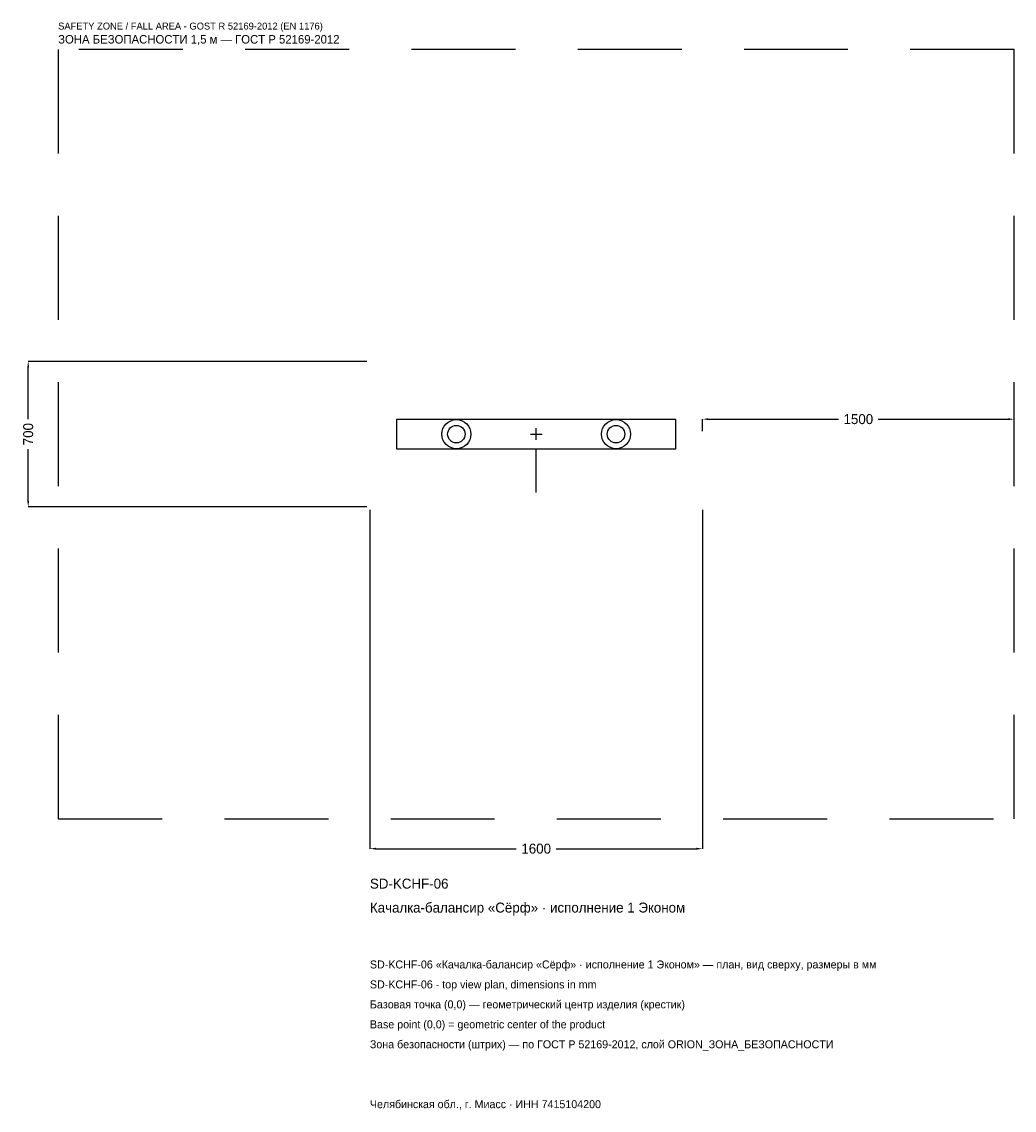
# Model space of a CAD drawing. Header units: metres. Extents: x -2475 to 2300, y -3252 to 1983.
import ezdxf

# ---------------------------------------------------------------- set-up
doc = ezdxf.new("R2010")
doc.units = ezdxf.units.M
doc.linetypes.add('DASHED', pattern=[800, 500, -300])
for name, color, linetype in [('ORION_ДАННЫЕ', 3, 'Continuous'), ('ORION_ЗОНА_БЕЗОПАСНОСТИ', 1, 'Continuous'), ('ORION_КОНТУР', 7, 'Continuous'), ('ORION_РАЗМЕРЫ', 8, 'Continuous')]:
    doc.layers.add(name, color=color, linetype=linetype)
doc.dimstyles.new('ORION', dxfattribs={"dimtxt": 48, "dimasz": 28.8, "dimexe": 1.25, "dimexo": 14.4, "dimtad": 1, "dimdec": 0, "dimcen": 2.5, "dimazin": 3, "dimtfac": 1, "dimtmove": 0, "dimatfit": 3, "dimarcsym": 0})

# ---------------------------------------------------------------- blocks, each defined once
blk = doc.blocks.new('_CLOSEDFILLED')
at = {"color": 0, "linetype": 'BYBLOCK'}
blk.add_solid([(-1, 0.16), (0, 0), (-1, -0.16)], dxfattribs=at)
blk = doc.blocks.new('*D1')
for p, q in [((-800, -364.4), (-800, -1994)), ((800, -364.4), (800, -1994)), ((-771.2, -1994), (-96, -1994)), ((96, -1994), (771.2, -1994))]:
    blk.add_line(p, q)
at = {"layer": 'Defpoints'}
for p in [(-800, -350), (800, -350), (-800, -1994)]:
    blk.add_point(p, dxfattribs=at)
at = {"layer": 'ORION_РАЗМЕРЫ', "xscale": 28.799999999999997, "yscale": 28.799999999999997, "rotation": 180}
blk.add_blockref('_CLOSEDFILLED', (-800, -1994), dxfattribs=at)
at = {"layer": 'ORION_РАЗМЕРЫ', "xscale": 28.799999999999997, "yscale": 28.799999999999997}
blk.add_blockref('_CLOSEDFILLED', (800, -1994), dxfattribs=at)
at = {"layer": 'ORION_РАЗМЕРЫ', "insert": (0, -1994), "char_height": 48, "attachment_point": 5}
blk.add_mtext('1600', dxfattribs=at)
blk = doc.blocks.new('*D2')
for p, q in [((-814.4, 350), (-2444, 350)), ((-2444, 72), (-2444, 321.2)), ((-2444, -321.2), (-2444, -72)), ((-814.4, -350), (-2444, -350))]:
    blk.add_line(p, q)
at = {"layer": 'Defpoints'}
for p in [(-800, 350), (-2444, -350), (-800, -350)]:
    blk.add_point(p, dxfattribs=at)
at = {"layer": 'ORION_РАЗМЕРЫ', "xscale": 28.799999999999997, "yscale": 28.799999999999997}
for p, rotation in [((-2444, 350), 90), ((-2444, -350), 270)]:
    blk.add_blockref('_CLOSEDFILLED', p, dxfattribs=dict(at, rotation=rotation))
at = {"layer": 'ORION_РАЗМЕРЫ', "insert": (-2444, 0), "char_height": 48, "attachment_point": 5, "rotation": 90}
blk.add_mtext('700', dxfattribs=at)
blk = doc.blocks.new('*D3')
for p, q in [((800, 14.4), (800, 72)), ((828.8, 72), (1454, 72)), ((1646, 72), (2271.2, 72)), ((2300, 14.4), (2300, 72))]:
    blk.add_line(p, q)
at = {"layer": 'Defpoints'}
for p in [(800, 72), (800, 0), (2300, 0)]:
    blk.add_point(p, dxfattribs=at)
at = {"layer": 'ORION_РАЗМЕРЫ', "xscale": 28.799999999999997, "yscale": 28.799999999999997, "rotation": 180}
blk.add_blockref('_CLOSEDFILLED', (800, 72), dxfattribs=at)
at = {"layer": 'ORION_РАЗМЕРЫ', "xscale": 28.799999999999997, "yscale": 28.799999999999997}
blk.add_blockref('_CLOSEDFILLED', (2300, 72), dxfattribs=at)
at = {"layer": 'ORION_РАЗМЕРЫ', "insert": (1550, 72), "char_height": 48, "attachment_point": 5}
blk.add_mtext('1500', dxfattribs=at)
blk = doc.blocks.new('ОРИОН SD-KCHF-06 Качалка-балансир Сёрф · исполнение 1 Эконом')
at = {"layer": 'ORION_ЗОНА_БЕЗОПАСНОСТИ', "linetype": 'DASHED'}
blk.add_lwpolyline([(-2300, -1850), (2300, -1850), (2300, 1850), (-2300, 1850)], close=True, dxfattribs=at)
at = {"layer": 'ORION_КОНТУР'}
blk.add_line((0, -280), (0, -70), dxfattribs=at)
blk.add_lwpolyline([(-672, -70), (672, -70), (672, 70), (-672, 70)], close=True, dxfattribs=at)
for centre, radius in [((-384, 0), 70), ((384, 0), 70), ((-384, 0), 42), ((384, 0), 42)]:
    blk.add_circle(centre, radius, dxfattribs=at)
at = {"layer": 'ORION_РАЗМЕРЫ'}
for p, q in [((-28, 0), (28, 0)), ((0, -28), (0, 28))]:
    blk.add_line(p, q, dxfattribs=at)
at = {"layer": 'ORION_ДАННЫЕ'}
for tag, p in [('АРТИКУЛ', (-800, -2186)), ('НАИМЕНОВАНИЕ', (-800, -2301.2))]:
    blk.add_attdef(tag, p, '', height=48, dxfattribs=at)
at = {"layer": 'ORION_ДАННЫЕ', "flags": 1}
for tag, p in [('ПРОИЗВОДИТЕЛЬ', (-800, -2416.4)), ('ТЕЛЕФОН', (-800, -2531.6)), ('САЙТ', (-800, -2762)), ('АДРЕС', (-800, -2877.2)), ('РЕКВИЗИТЫ', (-800, -2992.4)), ('ГАБАРИТЫ', (-800, -3107.6)), ('ЗОНА_БЕЗОПАСНОСТИ', (-800, -3222.8))]:
    blk.add_attdef(tag, p, '', height=48, dxfattribs=at)
at = {"layer": 'ORION_ЗОНА_БЕЗОПАСНОСТИ', "color": 1}
for s, height, p in [('SAFETY ZONE / FALL AREA - GOST R 52169-2012 (EN 1176)', 33.6, (-2300, 1946)), ('ЗОНА БЕЗОПАСНОСТИ 1,5 м — ГОСТ Р 52169-2012', 40.8, (-2300, 1878.8))]:
    blk.add_text(s, height=height, dxfattribs=at).set_placement(p)
at = {"layer": 'ORION_РАЗМЕРЫ'}
dim = blk.add_linear_dim(base=(-2444, -350), p1=(-800, -350), p2=(-800, 350), angle=90, dimstyle='ORION', dxfattribs=at)
dim.commit()
dim.dimension.update_dxf_attribs({"geometry": '*D2', "text_midpoint": (-2444, 0)})
for base, p1, p2, picture, middle in [((800, 72), (800, 0), (2300, 0), '*D3', (1550, 72)), ((-800, -1994), (-800, -350), (800, -350), '*D1', (0, -1994))]:
    dim = blk.add_linear_dim(base=base, p1=p1, p2=p2, dimstyle='ORION', dxfattribs=at)
    dim.commit()
    dim.dimension.update_dxf_attribs({"geometry": picture, "text_midpoint": middle})

msp = doc.modelspace()

# ---------------------------------------------------------------- block references
msp.add_blockref('ОРИОН SD-KCHF-06 Качалка-балансир Сёрф · исполнение 1 Эконом', (0, 0)).add_auto_attribs({'АРТИКУЛ': 'SD-KCHF-06', 'НАИМЕНОВАНИЕ': 'Качалка-балансир «Сёрф» · исполнение 1 Эконом'})

# ---------------------------------------------------------------- texts
at = {"layer": 'ORION_ДАННЫЕ', "color": 3}
for s, p in [('SD-KCHF-06 «Качалка-балансир «Сёрф» · исполнение 1 Эконом» — план, вид сверху, размеры в мм', (-800, -2570)), ('SD-KCHF-06 - top view plan, dimensions in mm', (-800, -2666)), ('Челябинская обл., г. Миасс · ИНН 7415104200', (-800, -3242))]:
    msp.add_text(s, height=38.4, dxfattribs=at).set_placement(p)
at = {"layer": 'ORION_ДАННЫЕ', "color": 7}
for s, p in [('Базовая точка (0,0) — геометрический центр изделия (крестик)', (-800, -2762)), ('Base point (0,0) = geometric center of the product', (-800, -2858))]:
    msp.add_text(s, height=38.4, dxfattribs=at).set_placement(p)
at = {"layer": 'ORION_ДАННЫЕ', "color": 1}
msp.add_text('Зона безопасности (штрих) — по ГОСТ Р 52169-2012, слой ORION_ЗОНА_БЕЗОПАСНОСТИ', height=38.4, dxfattribs=at).set_placement((-800, -2954))

doc.saveas('drawing.dxf')
